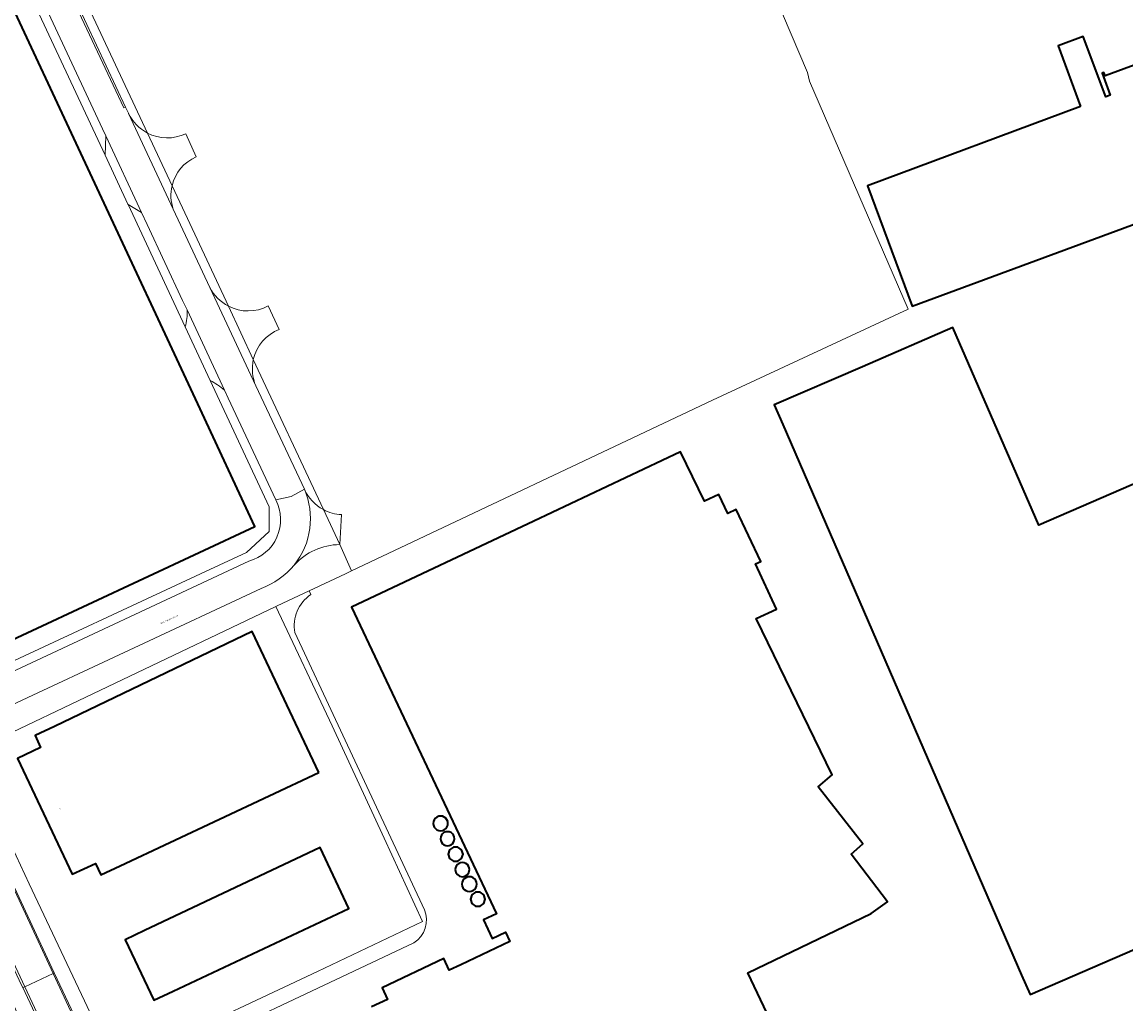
# Model space of a CAD drawing. Header units: metres. Extents: x 197700 to 204338, y 317132 to 325229.
# Tile 39 of 256: x 198982 to 199240, y 318902 to 319132. Entities that reach past the tile are written whole.
import ezdxf
from ezdxf.enums import TextEntityAlignment as Align

# ---------------------------------------------------------------- set-up
doc = ezdxf.new("R2010")
doc.units = ezdxf.units.M
for name, color, linetype, lineweight in [('B-WE-IE-TERREINAFSCHEIDING_KUNSTMATIG_HEKWERK-G', 20, 'IE-TERREINAFSCHEIDING-KUNSTMATIG', 18), ('B-WE-OG-BEBOUWING-GV', 7, 'Continuous', 35), ('B-WE-OG-BEBOUWING-T18', 10, 'Continuous', 18), ('B-WE-OG-TERREIN_CULTUURSCHEIDING-GV', 7, 'Continuous', 18), ('B-WE-OG-TERREIN_ERF-GV', 7, 'Continuous', 18), ('B-WE-OG-TOPOGRAFIE-T18', 10, 'Continuous', 18), ('B-WE-VH-VERHARDING_ASFALT-GV', 252, 'Continuous', 18), ('B-WE-VH-VERHARDING_BETONSTRAATSTEEN-GV', 252, 'Continuous', 18), ('B-WE-VH-VERHARDING_OPEN-GV', 252, 'Continuous', 18)]:
    doc.layers.add(name, color=color, linetype=linetype, lineweight=lineweight)
doc.styles.add('NLCS-ISO-M200-T18', font='NLCS-ISO.ttf', dxfattribs={"height": 0.36})
doc.linetypes.add('IE-TERREINAFSCHEIDING-KUNSTMATIG', pattern='A,4,[82,NLCS.SHX,S=0.75,R=90,X=0,Y=0],4,-2', length=10)

msp = doc.modelspace()

# ---------------------------------------------------------------- linework, layer by layer
at = {"layer": 'B-WE-IE-TERREINAFSCHEIDING_KUNSTMATIG_HEKWERK-G'}
for points in [[(198900.653, 319106.745), (198892.433, 319124.298), (198919.236, 319137.985), (198953.079, 319150.715), (198974.041, 319158.586), (198978.667, 319148.435), (199000.967, 319100.675)], [(199165.32, 319120.019), (199152.047, 319151.238)], [(199165.791, 319118.006), (199165.32, 319120.019)], [(199188.901, 319064.649), (199165.791, 319118.006)], [(199000.967, 319100.675), (199006.326, 319089.197), (199006.341, 319089.166)], [(199006.341, 319089.166), (199019.706, 319060.506)], [(199143.073, 319043.375), (199188.901, 319064.649)], [(199019.706, 319060.506), (199025.564, 319047.947)], [(199025.564, 319047.947), (199039.356, 319018.373), (199039.396, 319012.637), (199034.081, 319007.663), (199024.458, 319003.21), (198972.847, 318979.175), (198966.123, 318978.026), (198959.867, 318980.446), (198942.225, 319018.029)], [(199058.671, 319003.399), (199143.073, 319043.375)], [(199048.714, 318998.704), (199057.23, 319002.716)], [(199057.23, 319002.716), (199058.671, 319003.399)], [(199041.225, 318995.176), (199048.714, 318998.704)], [(198968.917, 318960.689), (199040.945, 318995.043)], [(199040.945, 318995.043), (199041.225, 318995.176)], [(199040.945, 318995.043), (199054.112, 318967.149)], [(199054.112, 318967.149), (199066.255, 318940.79)], [(198983.213, 318930.094), (198968.917, 318960.689)], [(199066.255, 318940.79), (199075.218, 318921.337)], [(198997.515, 318899.967), (198983.213, 318930.094)], [(199075.218, 318921.337), (199050.703, 318909.573)], [(199050.703, 318909.573), (199012.847, 318891.783)]]:
    msp.add_lwpolyline(points, dxfattribs=at)
at = {"layer": 'B-WE-OG-BEBOUWING-GV'}
for points in [[(198970.773, 318983.329), (199036.049, 319013.792), (199022.674, 319042.451), (198974.41, 319145.869)], [(199171.442, 318867.06), (199151.391, 318909.33), (199180.231, 318923.22), (199184.091, 318925.951), (199175.537, 318937.111), (199178.324, 318939.464), (199167.854, 318952.856), (199171.089, 318955.62), (199153.331, 318992.207), (199158.074, 318994.456), (199153.149, 319005.003), (199154.407, 319005.601), (199148.651, 319017.761), (199146.711, 319016.843), (199144.595, 319021.276), (199141.233, 319019.678), (199135.627, 319031.241), (199101.293, 319015.023), (199058.611, 318994.853), (199092.583, 318923.099), (199089.545, 318921.667), (199091.579, 318917.354), (199094.64, 318918.777), (199095.67, 318916.594), (199084.236, 318911.203), (199081.508, 318909.931), (199080.247, 318912.635), (199065.822, 318905.764), (199067.044, 318903.082), (199063.338, 318901.327)]]:
    msp.add_lwpolyline(points, dxfattribs=at)
for points in [[(199229.26, 319112.093), (199179.38, 319093.52), (199189.867, 319065.358), (199246.251, 319086.202), (199250.937, 319087.947), (199243.96, 319106.68), (199250.856, 319109.273), (199245.77, 319122.973), (199246.303, 319123.173), (199246.215, 319123.409), (199235.022, 319119.251), (199234.723, 319120.057), (199234.461, 319119.96), (199234.268, 319119.888), (199236.192, 319114.724), (199235.118, 319114.323), (199229.844, 319128.486), (199223.97, 319126.299)], [(199332.341, 318954.039), (199324.507, 318972.144), (199333.909, 318976.225), (199324.315, 318998.394), (199321.769, 318999.339), (199316.075, 319012.376), (199317.636, 319013.05), (199301.791, 319049.76), (199219.472, 319014.105), (199199.328, 319060.364), (199178.184, 319051.177), (199157.559, 319042.234), (199159.549, 319037.647), (199215.451, 318908.777), (199217.441, 318904.191)], [(199050.962, 318956.172), (199035.357, 318989.174), (198989.109, 318966.923), (198984.574, 318964.818), (198985.854, 318962.058), (198980.474, 318959.496), (198993.282, 318932.369), (198998.733, 318934.853), (198999.996, 318932.206), (199004.507, 318934.341)], [(199016.87, 318905.017), (199058.009, 318924.34), (199051.309, 318938.606), (199010.188, 318919.184), (199005.665, 318917.051), (199012.348, 318902.884)], [(199083.544, 318935.422), (199084.412, 318936.053), (199084.744, 318937.074), (199084.412, 318938.095), (199083.544, 318938.726), (199082.47, 318938.726), (199081.602, 318938.095), (199081.271, 318937.074), (199081.602, 318936.053), (199082.47, 318935.422)], [(199087.657, 318924.899), (199088.73, 318924.899), (199089.598, 318925.53), (199089.93, 318926.551), (199089.598, 318927.572), (199088.73, 318928.203), (199087.657, 318928.203), (199086.788, 318927.572), (199086.457, 318926.551), (199086.788, 318925.53)]]:
    msp.add_lwpolyline(points, close=True, dxfattribs=at)
for points in [[(199081.198, 318944.276, 1.0002905), (199077.755, 318944.276)], [(199077.755, 318944.276, 1.0002905), (199081.198, 318944.276)], [(199082.751, 318940.683, 1.0003032), (199079.452, 318940.683)], [(199079.452, 318940.683, 1.0003032), (199082.751, 318940.683)], [(199086.241, 318933.466, 1.0003013), (199082.922, 318933.466)], [(199082.922, 318933.466, 0.9996987), (199086.241, 318933.466)], [(199087.962, 318930.064, 1.000288), (199084.489, 318930.064)], [(199084.489, 318930.064, 1.000288), (199087.962, 318930.064)]]:
    msp.add_lwpolyline(points, format="xyb", dxfattribs=at)
at = {"layer": 'B-WE-OG-TERREIN_CULTUURSCHEIDING-GV'}
for points in [[(199010.87, 319105.867), (198984.391, 319162.526)], [(198984.352, 319160.253), (198986.777, 319154.987), (198986.807, 319154.922), (198985.868, 319154.47), (198987.623, 319150.699), (199005.773, 319111.958), (199006.463, 319110.486)], [(198890.329, 319120.753), (198896.656, 319107.159), (198900.653, 319106.745), (198892.433, 319124.298), (198919.236, 319137.985), (198953.079, 319150.715), (198974.041, 319158.586), (198978.667, 319148.435), (199000.967, 319100.675), (199001.115, 319105.195), (199000.35, 319106.829), (198979.428, 319151.684), (198978.247, 319151.106), (198975.329, 319157.448)], [(199006.463, 319110.486), (199006.465, 319110.483)], [(199029.817, 319065.34), (199020.233, 319085.833), (199016.632, 319093.539)], [(199019.115, 319066.662), (199010.838, 319084.428), (199009.524, 319087.234), (199006.341, 319089.166), (199019.706, 319060.506)], [(199016.924, 319088.019), (199025.471, 319069.72)], [(199020.141, 319064.465), (199019.115, 319066.662)], [(199052.05, 319017.719), (199052.049, 319017.721), (199035.659, 319052.849)], [(199025.564, 319047.947), (199039.356, 319018.373), (199039.396, 319012.637), (199034.081, 319007.663), (199024.458, 319003.21), (198972.847, 318979.175), (198966.123, 318978.026), (198959.867, 318980.446), (198942.225, 319018.029)], [(199036.26, 319046.696), (199047.599, 319022.513)], [(199040.918, 319019.985), (199029.81, 319043.773), (199028.919, 319045.68)], [(198983.213, 318930.094), (198968.917, 318960.689), (199040.945, 318995.043), (199041.225, 318995.176), (199048.714, 318998.704), (199057.23, 319002.716), (199058.671, 319003.399), (199055.889, 319009.534)], [(198973.879, 318977.094), (198975.284, 318977.759), (198975.191, 318977.906), (199034.594, 319005.656)], [(199037.477, 318999.221), (198978.024, 318971.497), (198977.933, 318971.66), (198975.939, 318970.735)], [(198970.287, 318948.981), (198970.473, 318949.063), (198989.072, 318909.282), (198993.701, 318899.381)], [(198997.515, 318899.967), (198983.213, 318930.094)], [(198974.804, 318911.759), (199022.274, 318810.447), (199025.216, 318804.169), (199027.632, 318805.454), (199028.142, 318806.569), (199027.34, 318808.286), (198981.724, 318905.842), (198981.371, 318906.597)]]:
    msp.add_lwpolyline(points, dxfattribs=at)
for points in [[(199006.465, 319110.483, 0.1619318), (199010.87, 319105.867)], [(199016.632, 319093.539, 0.1402658), (199016.924, 319088.019)], [(199025.471, 319069.72, 0.1537901), (199029.817, 319065.34)], [(199019.706, 319060.506, 0.0966571), (199020.141, 319064.465)], [(199035.659, 319052.849, 0.1568772), (199036.26, 319046.696)], [(199028.919, 319045.68, 0.0484265), (199025.564, 319047.947)], [(199047.599, 319022.513, 0.1647477), (199052.05, 319017.719)], [(199034.594, 319005.656, 0.4796272), (199040.918, 319019.985)], [(199055.889, 319009.534, 0.2113911), (199045.219, 319004.744)], [(199045.219, 319004.744, -0.1226883), (199037.477, 318999.221)]]:
    msp.add_lwpolyline(points, format="xyb", dxfattribs=at)
at = {"layer": 'B-WE-OG-TERREIN_ERF-GV'}
for points in [[(199276.299, 319158.762), (199213.427, 319135.848), (199210.877, 319142.424), (199209.17, 319146.986), (199190.711, 319196.319), (199185.913, 319209.141), (199183.213, 319216.478), (199176.937, 319232.863), (199172.705, 319231.328), (199163.577, 319228.203), (199147.749, 319222.593), (199136.915, 319218.761), (199139.01, 319209.06), (199144.35, 319185.162), (199147.665, 319170.255), (199152.047, 319151.238), (199165.32, 319120.019), (199165.791, 319118.006), (199188.901, 319064.649), (199143.073, 319043.375), (199058.671, 319003.399), (199057.23, 319002.716), (199048.714, 318998.704), (199049.112, 318997.832)], [(198984.391, 319162.526), (199010.87, 319105.867)], [(199055.889, 319009.534), (199058.671, 319003.399), (199143.073, 319043.375), (199188.901, 319064.649), (199165.791, 319118.006), (199165.32, 319120.019), (199152.047, 319151.238)], [(198972.847, 318979.175), (199024.458, 319003.21), (199034.081, 319007.663), (199039.396, 319012.637), (199039.356, 319018.373), (199025.564, 319047.947), (199019.706, 319060.506), (199006.341, 319089.166), (199006.326, 319089.197), (199000.967, 319100.675), (198978.667, 319148.435)], [(198974.41, 319145.869), (199022.674, 319042.451), (199036.049, 319013.792), (198970.773, 318983.329)], [(199010.87, 319105.867), (199016.632, 319093.539)], [(199019.839, 319105.723), (199022.285, 319100.318)], [(199022.285, 319100.318), (199019.839, 319105.723)], [(199016.632, 319093.539), (199020.233, 319085.833), (199029.817, 319065.34)], [(199029.817, 319065.34), (199035.659, 319052.849)], [(199039.144, 319065.406), (199041.713, 319059.909)], [(199041.713, 319059.909), (199039.144, 319065.406)], [(199035.659, 319052.849), (199052.049, 319017.721), (199052.05, 319017.719)], [(199063.338, 318901.327), (199067.044, 318903.082), (199065.822, 318905.764), (199080.247, 318912.635), (199081.508, 318909.931), (199084.236, 318911.203), (199095.67, 318916.594), (199094.64, 318918.777), (199091.579, 318917.354), (199089.545, 318921.667), (199092.583, 318923.099), (199058.611, 318994.853), (199101.293, 319015.023), (199135.627, 319031.241), (199141.233, 319019.678), (199144.595, 319021.276), (199146.711, 319016.843), (199148.651, 319017.761), (199154.407, 319005.601), (199153.149, 319005.003), (199158.074, 318994.456), (199153.331, 318992.207), (199171.089, 318955.62), (199167.854, 318952.856), (199178.324, 318939.464), (199175.537, 318937.111), (199184.091, 318925.951), (199180.231, 318923.22), (199151.391, 318909.33), (199171.442, 318867.06)], [(199052.05, 319017.719), (199055.889, 319009.534)], [(199056.289, 319016.542), (199055.889, 319009.534)], [(199055.889, 319009.534), (199056.289, 319016.542)], [(199049.112, 318997.832), (199048.714, 318998.704), (199041.225, 318995.176), (199040.945, 318995.043), (199054.112, 318967.149), (199066.255, 318940.79), (199075.218, 318921.337), (199050.703, 318909.573), (199012.847, 318891.783), (199003.313, 318887.213), (199003.998, 318885.631), (199007.161, 318885.12)], [(199045.388, 318988.934), (199075.69, 318924.073)], [(199075.69, 318924.073), (199045.388, 318988.934)], [(199073.229, 318916.346), (199007.161, 318885.12), (199010.093, 318878.917), (199010.414, 318878.047), (199014.797, 318880.527)], [(199007.161, 318885.12), (199073.229, 318916.346)]]:
    msp.add_lwpolyline(points, dxfattribs=at)
for points in [[(199179.38, 319093.52), (199229.26, 319112.093), (199223.97, 319126.299), (199229.844, 319128.486), (199235.118, 319114.323), (199236.192, 319114.724), (199234.268, 319119.888), (199234.461, 319119.96), (199234.723, 319120.057), (199235.022, 319119.251), (199246.215, 319123.409), (199246.303, 319123.173), (199245.77, 319122.973), (199250.856, 319109.273), (199243.96, 319106.68), (199250.937, 319087.947), (199246.251, 319086.202), (199189.867, 319065.358)], [(199324.507, 318972.144), (199332.341, 318954.039), (199217.441, 318904.191), (199215.451, 318908.777), (199159.549, 319037.647), (199157.559, 319042.234), (199178.184, 319051.177), (199199.328, 319060.364), (199219.472, 319014.105), (199301.791, 319049.76), (199317.636, 319013.05), (199316.075, 319012.376), (199321.769, 318999.339), (199324.315, 318998.394), (199333.909, 318976.225)]]:
    msp.add_lwpolyline(points, close=True, dxfattribs=at)
for points in [[(199010.87, 319105.867, 0.2377019), (199019.839, 319105.723)], [(199019.839, 319105.723, -0.2377019), (199010.87, 319105.867)], [(199022.285, 319100.318, 0.2362232), (199016.632, 319093.539)], [(199016.632, 319093.539, -0.2362232), (199022.285, 319100.318)], [(199029.817, 319065.34, 0.2468064), (199039.144, 319065.406)], [(199039.144, 319065.406, -0.2468064), (199029.817, 319065.34)], [(199041.713, 319059.909, 0.2495102), (199035.659, 319052.849)], [(199035.659, 319052.849, -0.2495102), (199041.713, 319059.909)], [(199052.05, 319017.719, 0.1108814), (199056.289, 319016.542)], [(199056.289, 319016.542, -0.1108814), (199052.05, 319017.719)], [(199049.112, 318997.832, 0.298973), (199045.388, 318988.934)], [(199045.388, 318988.934, -0.298973), (199049.112, 318997.832)], [(199077.755, 318944.276, -1.0002905), (199081.198, 318944.276)], [(199081.198, 318944.276, -1.0002905), (199077.755, 318944.276)], [(199079.452, 318940.683, -1.0003032), (199082.751, 318940.683)], [(199082.751, 318940.683, -1.0003032), (199079.452, 318940.683)], [(199082.922, 318933.466, -1.0003013), (199086.241, 318933.466)], [(199086.241, 318933.466, -0.9996987), (199082.922, 318933.466)], [(199084.489, 318930.064, -1.000288), (199087.962, 318930.064)], [(199087.962, 318930.064, -1.000288), (199084.489, 318930.064)], [(199075.69, 318924.073, -0.3717371), (199073.229, 318916.346)], [(199073.229, 318916.346, 0.3717371), (199075.69, 318924.073)]]:
    msp.add_lwpolyline(points, format="xyb", dxfattribs=at)
at = {"layer": 'B-WE-VH-VERHARDING_ASFALT-GV'}
for points in [[(199036.26, 319046.696), (199025.471, 319069.72), (199016.924, 319088.019), (199006.465, 319110.483), (199006.463, 319110.486), (199005.773, 319111.958), (199005.349, 319111.759), (198986.803, 319151.301), (198985.437, 319154.274), (198985.576, 319154.349), (198983.062, 319159.791)], [(198979.428, 319151.684), (199000.35, 319106.829), (199001.115, 319105.195), (199009.524, 319087.234), (199010.838, 319084.428), (199019.115, 319066.662), (199020.141, 319064.465), (199028.919, 319045.68), (199029.81, 319043.773), (199040.918, 319019.985), (199044.532, 319020.83), (199047.599, 319022.513), (199036.26, 319046.696)], [(198881.783, 319120.444), (198883.225, 319117.392), (198890.821, 319101.456), (198906.273, 319068.142), (198940.964, 318994.26), (198947.351, 318980.495), (198982.177, 318906.054), (198988.794, 318909.152), (198970.287, 318948.981)], [(199047.599, 319022.513), (199044.532, 319020.83), (199040.918, 319019.985)], [(199034.594, 319005.656), (198975.191, 318977.906), (198975.284, 318977.759), (198973.879, 318977.094)], [(198975.939, 318970.735), (198977.933, 318971.66), (198978.024, 318971.497), (199037.477, 318999.221)], [(198988.794, 318909.152), (198982.177, 318906.054), (199024.242, 318816.137), (199027.587, 318808.956), (199028.946, 318806.068), (199035.783, 318791.48), (199039.442, 318783.65), (199042.566, 318776.938), (199048.95, 318779.923)], [(199048.735, 318780.361), (199037.042, 318805.404), (199031.1, 318818.101), (198988.794, 318909.152)]]:
    msp.add_lwpolyline(points, dxfattribs=at)
for points in [[(199045.219, 319004.744, 0.2775947), (199047.599, 319022.513)], [(199040.918, 319019.985, -0.4796272), (199034.594, 319005.656)], [(199037.477, 318999.221, 0.1226883), (199045.219, 319004.744)]]:
    msp.add_lwpolyline(points, format="xyb", dxfattribs=at)
at = {"layer": 'B-WE-VH-VERHARDING_BETONSTRAATSTEEN-GV'}
for points in [[(198986.803, 319151.301), (199005.349, 319111.759), (199005.773, 319111.958), (198987.623, 319150.699), (198985.868, 319154.47), (198985.854, 319154.5), (198985.576, 319154.349), (198985.437, 319154.274)], [(198964.392, 318943.011), (198970.839, 318929.121), (198981.371, 318906.597), (198981.724, 318905.842), (198982.177, 318906.054), (198947.351, 318980.495), (198940.964, 318994.26), (198906.273, 319068.142), (198890.821, 319101.456), (198883.225, 319117.392), (198882.934, 319117.236), (198915.603, 319047.282), (198926.216, 319024.555), (198953.571, 318966.017)], [(199000.967, 319100.675), (199006.326, 319089.197), (199006.341, 319089.166), (199009.524, 319087.234), (199001.115, 319105.195)], [(198970.473, 318949.063), (198970.287, 318948.981), (198988.794, 318909.152), (198989.072, 318909.282)], [(198981.724, 318905.842), (199027.34, 318808.286), (199028.142, 318806.569), (199038.647, 318784.072), (199038.8, 318783.744), (199038.817, 318783.707), (199038.969, 318783.383), (199042.084, 318776.712), (199048.648, 318762.655), (199054.148, 318750.878), (199059.597, 318739.21), (199061.11, 318735.97), (199061.386, 318735.375), (199061.819, 318735.576), (199042.566, 318776.938), (199039.442, 318783.65), (199035.783, 318791.48), (199028.946, 318806.068), (199027.587, 318808.956), (199024.242, 318816.137), (198982.177, 318906.054)]]:
    msp.add_lwpolyline(points, close=True, dxfattribs=at)
for points in [[(199006.465, 319110.483), (199016.924, 319088.019)], [(199016.632, 319093.539), (199010.87, 319105.867)], [(199025.471, 319069.72), (199036.26, 319046.696)], [(199028.919, 319045.68), (199020.141, 319064.465)], [(199035.659, 319052.849), (199029.817, 319065.34)], [(199019.706, 319060.506), (199025.564, 319047.947)], [(199055.889, 319009.534), (199052.05, 319017.719)], [(199037.48, 318805.632), (199031.581, 318818.333), (199013.129, 318857.826), (199006.577, 318871.841), (198999.755, 318886.431), (198998.444, 318889.236), (198993.701, 318899.381), (198989.072, 318909.282), (198988.794, 318909.152), (199031.1, 318818.101), (199037.042, 318805.404), (199048.735, 318780.361)]]:
    msp.add_lwpolyline(points, dxfattribs=at)
for points in [[(199010.87, 319105.867, -0.1619318), (199006.465, 319110.483)], [(199016.924, 319088.019, -0.1402658), (199016.632, 319093.539)], [(199029.817, 319065.34, -0.1537901), (199025.471, 319069.72)], [(199020.141, 319064.465, -0.0966571), (199019.706, 319060.506)], [(199036.26, 319046.696, -0.1568772), (199035.659, 319052.849)], [(199025.564, 319047.947, -0.0484265), (199028.919, 319045.68)], [(199047.599, 319022.513, -0.2775947), (199045.219, 319004.744)], [(199052.05, 319017.719, -0.1647477), (199047.599, 319022.513)], [(199045.219, 319004.744, -0.2113911), (199055.889, 319009.534)]]:
    msp.add_lwpolyline(points, format="xyb", dxfattribs=at)
at = {"layer": 'B-WE-VH-VERHARDING_OPEN-GV'}
for points in [[(199003.313, 318887.213), (199012.847, 318891.783), (199050.703, 318909.573), (199075.218, 318921.337), (199066.255, 318940.79), (199054.112, 318967.149), (199040.945, 318995.043), (198968.917, 318960.689), (198983.213, 318930.094), (198997.515, 318899.967), (199000.909, 318892.761)], [(199050.962, 318956.172), (199004.507, 318934.341), (198999.996, 318932.206), (198998.733, 318934.853), (198993.282, 318932.369), (198980.474, 318959.496), (198985.854, 318962.058), (198984.574, 318964.818), (198989.109, 318966.923), (199035.357, 318989.174)], [(199005.665, 318917.051), (199010.188, 318919.184), (199051.309, 318938.606), (199058.009, 318924.34), (199016.87, 318905.017), (199012.348, 318902.884)]]:
    msp.add_lwpolyline(points, close=True, dxfattribs=at)

# ---------------------------------------------------------------- texts
at = {"layer": 'B-WE-OG-BEBOUWING-T18', "style": 'NLCS-ISO-M200-T18'}
msp.add_text('9', height=0.36, rotation=25.3, dxfattribs=at).set_placement((198990.495, 318947.64), align=Align.MIDDLE)
at = {"layer": 'B-WE-OG-TOPOGRAFIE-T18', "style": 'NLCS-ISO-M200-T18'}
msp.add_text('Van Swietenstraat', height=0.36, rotation=25, dxfattribs=at).set_placement((199016.021, 318992.026), align=Align.MIDDLE)

doc.saveas('drawing.dxf')
